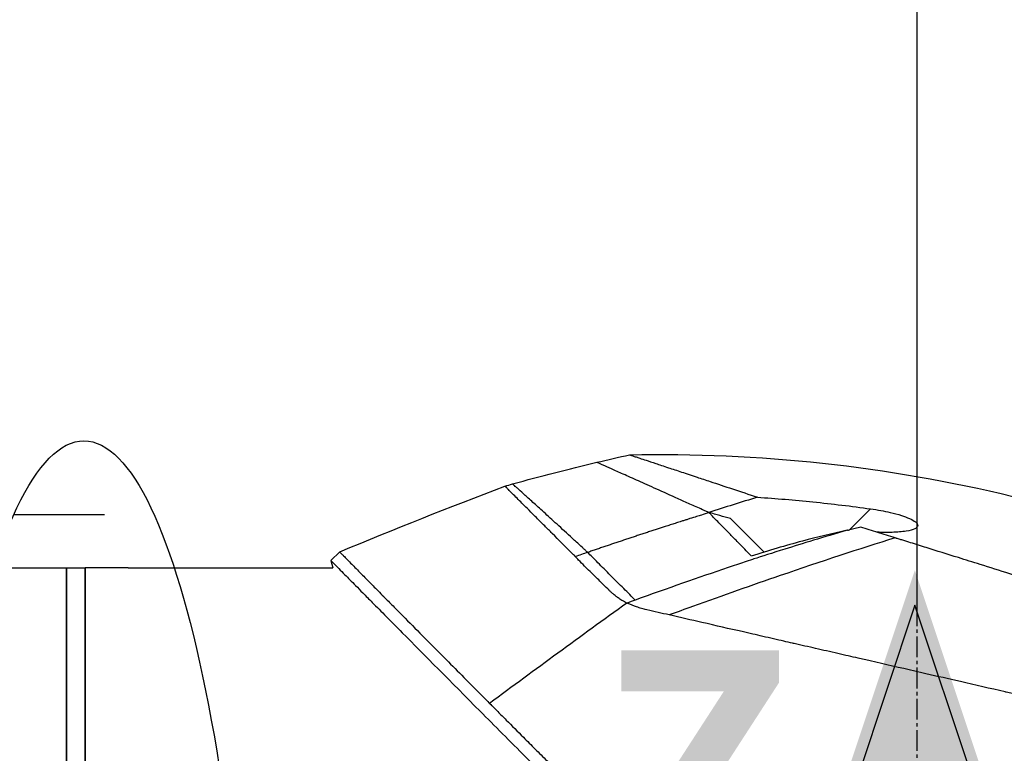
# Model space of a CAD drawing. Header units: millimetres. Extents: x 0 to 4378, y 0 to 2397.
# Tile 187 of 256: x 1539 to 1619, y 713 to 773. Entities that reach past the tile are written whole.
import ezdxf

# ---------------------------------------------------------------- set-up
doc = ezdxf.new("R2010")
doc.units = ezdxf.units.MM
doc.header["$LTSCALE"] = 0.2
doc.linetypes.add('CENTER2', pattern=[1.125, 0.75, -0.125, 0.125, -0.125])
for name, color, linetype in [('02_Center Line', 1, 'CENTER2'), ('12_Before Rev.Num.', 5, 'Continuous'), ('13_After Rev.Num.', 6, 'Continuous')]:
    doc.layers.add(name, color=color, linetype=linetype)
doc.styles.add('Rainbow-4.0 Style', font='malgunsl.ttf')
doc.styles.add('Rainbow-5.0 Style', font='malgunsl.ttf')
doc.dimstyles.new('Rainbow-4.0 Style', dxfattribs={"dimtxt": 3.5, "dimasz": 2.5, "dimexe": 1, "dimexo": 1, "dimgap": 1, "dimtad": 1, "dimdsep": 46, "dimtxsty": 'Rainbow-4.0 Style', "dimcen": 0, "dimclrd": 251, "dimclre": 251, "dimclrt": 7, "dimazin": 3, "dimtp": 0.1, "dimtm": 0.1, "dimtfac": 0.61, "dimtmove": 0, "dimatfit": 3, "dimfxl": 1, "dimlwd": -1, "dimlwe": -1, "dimarcsym": 1})
doc.dimstyles.new('Rainbow-5.0 Style', dxfattribs={"dimtxt": 4.5, "dimasz": 2.5, "dimexe": 1, "dimexo": 1, "dimgap": 1, "dimtad": 1, "dimdsep": 46, "dimtxsty": 'Rainbow-5.0 Style', "dimcen": 0, "dimclrd": 251, "dimclre": 251, "dimclrt": 7, "dimazin": 3, "dimtp": 0.1, "dimtm": 0.1, "dimtfac": 0.61, "dimtmove": 0, "dimatfit": 3, "dimfxl": 1, "dimlwd": -1, "dimlwe": -1, "dimarcsym": 1})

# ---------------------------------------------------------------- blocks, each defined once
blk = doc.blocks.new('A$Ce9bf501b')
for p, q in [((-5.49, 231.305), (-3.784, 233.011)), ((-12.456, 229.49), (-15.178, 232.212)), ((-47.687, 228.8), (-46.98, 229.507)), ((-12.232, 229.266), (-12.232, 229.266)), ((-47.687, 228.8), (-47.528, 228.2)), ((-74.2, 228.2), (-69.2, 228.2)), ((-69.2, 110.2), (-69.2, 228.2)), ((-69.2, 228.2), (-67.7, 228.2)), ((-69.2, 228.2), (-69.2, 110.2)), ((-67.7, 110.2), (-67.7, 228.2)), ((-67.7, 228.198), (-67.7, 110.2)), ((-64.7, 228.198), (-67.7, 228.198)), ((-64.2, 228.2), (-47.528, 228.2))]:
    blk.add_line(p, q)
blk.add_arc((90.27, -111.258), 360.277, 108.96383, 109.1311)
blk.add_ellipse((5.215, 177.519), major_axis=(-154.081, -51.342), ratio=0.336418, start_param=4.783304, end_param=4.787811)
for points in [[(-26.064, 236.797), (-25.173, 237.007), (-24.281, 237.211), (-23.387, 237.408)], [(-32.916, 235.038), (-30.644, 235.668), (-28.359, 236.255), (-26.064, 236.797)], [(-46.98, 229.507), (-42.529, 231.359), (-38.05, 233.145), (-33.545, 234.862)], [(-33.545, 234.862), (-33.335, 234.921), (-33.126, 234.979), (-32.916, 235.038)], [(-28.91, 230.226), (-28.911, 230.227), (-28.912, 230.228), (-28.914, 230.228)], [(-47.687, 228.8), (-47.687, 228.8), (-47.687, 228.8), (-47.687, 228.8)], [(-23.619, 225.338), (-27.374, 222.628), (-31.095, 219.909), (-34.781, 217.18)]]:
    blk.add_open_spline(points, degree=3)
for points, knots in [([(-23.387, 237.408), (-12.937, 237.634), (-2.371, 236.489), (12.952, 232.777), (18.045, 231.183), (23.001, 229.266)], [0, 0, 0, 0, 3.135776, 3.135776, 4.729873, 4.729873, 4.729873, 4.729873]), ([(-23.387, 237.408), (-23.387, 237.408), (-23.387, 237.408), (-23.386, 237.408), (-23.38, 237.406), (-23.359, 237.399), (-23.345, 237.394), (-23.283, 237.374), (-23.218, 237.352), (-23.058, 237.299), (-22.963, 237.267), (-22.763, 237.201), (-22.663, 237.168), (-22.405, 237.082), (-22.239, 237.027), (-21.82, 236.888), (-21.557, 236.801), (-21.117, 236.655), (-20.961, 236.603), (-20.616, 236.489), (-20.427, 236.426), (-19.9, 236.252), (-19.545, 236.134), (-18.771, 235.877), (-18.349, 235.737), (-17.558, 235.475), (-17.199, 235.356), (-16.254, 235.042), (-15.65, 234.842), (-14.37, 234.417), (-13.694, 234.193), (-12.988, 233.959)], [2.994008, 2.994008, 2.994008, 2.994008, 2.998917, 2.998917, 3.102407, 3.102407, 3.193729, 3.193729, 3.404829, 3.404829, 3.606578, 3.606578, 3.771982, 3.771982, 3.995205, 3.995205, 4.278205, 4.278205, 4.423595, 4.423595, 4.583388, 4.583388, 4.852579, 4.852579, 5.133194, 5.133194, 5.349319, 5.349319, 5.678864, 5.678864, 6.012538, 6.012538, 6.012538, 6.012538]), ([(-16.923, 232.703), (-16.968, 232.723), (-17.013, 232.743), (-17.058, 232.763), (-17.103, 232.783), (-17.147, 232.803), (-17.192, 232.823), (-17.281, 232.862), (-17.369, 232.902), (-17.456, 232.941), (-17.632, 233.02), (-17.805, 233.097), (-17.975, 233.173), (-18.316, 233.326), (-18.647, 233.474), (-18.968, 233.618), (-19.609, 233.906), (-20.211, 234.176), (-20.771, 234.427), (-21.331, 234.679), (-21.85, 234.911), (-22.325, 235.125), (-22.8, 235.338), (-23.232, 235.532), (-23.62, 235.706), (-24.008, 235.88), (-24.35, 236.033), (-24.649, 236.167), (-24.947, 236.3), (-25.2, 236.413), (-25.407, 236.506), (-25.511, 236.552), (-25.603, 236.593), (-25.684, 236.628), (-25.764, 236.664), (-25.833, 236.694), (-25.889, 236.719), (-25.945, 236.744), (-25.989, 236.763), (-26.018, 236.776), (-26.033, 236.783), (-26.045, 236.788), (-26.052, 236.791), (-26.06, 236.795), (-26.064, 236.797), (-26.064, 236.797), (-26.064, 236.797), (-26.064, 236.797), (-26.064, 236.797)], [0, 0, 0, 0, 0.003914, 0.003914, 0.003914, 0.0078279, 0.0078279, 0.0078279, 0.0156558, 0.0156558, 0.0156558, 0.0313116, 0.0313116, 0.0313116, 0.0626233, 0.0626233, 0.0626233, 0.1252466, 0.1252466, 0.1252466, 0.1878699, 0.1878699, 0.1878699, 0.2504932, 0.2504932, 0.2504932, 0.3131165, 0.3131165, 0.3131165, 0.3757398, 0.3757398, 0.3757398, 0.4070514, 0.4070514, 0.4070514, 0.4383631, 0.4383631, 0.4383631, 0.4696747, 0.4696747, 0.4696747, 0.4853679, 0.4853679, 0.4853679, 0.5009864, 0.5009864, 0.5009864, 0.5015367, 0.5015367, 0.5015367, 0.5015367]), ([(-27.804, 229.121), (-27.831, 229.148), (-27.858, 229.175), (-27.885, 229.202), (-27.924, 229.24), (-27.962, 229.279), (-28, 229.316), (-28.607, 229.922), (-29.168, 230.482), (-29.68, 230.995), (-29.896, 231.211), (-30.104, 231.419), (-30.302, 231.618), (-30.434, 231.751), (-30.558, 231.874), (-30.673, 231.99), (-30.816, 232.134), (-30.947, 232.265), (-31.066, 232.384), (-31.595, 232.915), (-31.908, 233.229), (-32.102, 233.423), (-32.117, 233.438), (-32.132, 233.453), (-32.147, 233.468), (-32.411, 233.733), (-32.685, 234.006), (-32.922, 234.243), (-33.017, 234.337), (-33.106, 234.426), (-33.186, 234.505), (-33.188, 234.508), (-33.191, 234.511), (-33.194, 234.513), (-33.279, 234.598), (-33.341, 234.66), (-33.388, 234.707), (-33.488, 234.806), (-33.521, 234.838), (-33.535, 234.852), (-33.543, 234.861), (-33.545, 234.862), (-33.545, 234.862), (-33.545, 234.862), (-33.545, 234.862), (-33.545, 234.862)], [0.0000006, 0.0000006, 0.0000006, 0.0000006, 0.00361, 0.00361, 0.00361, 0.0087215, 0.0087215, 0.0087215, 0.0904855, 0.0904855, 0.0904855, 0.125, 0.125, 0.125, 0.141082, 0.141082, 0.141082, 0.1611327, 0.1611327, 0.1611327, 0.25, 0.25, 0.25, 0.2548926, 0.2548926, 0.2548926, 0.3406883, 0.3406883, 0.3406883, 0.375, 0.375, 0.375, 0.3758789, 0.3758789, 0.3758789, 0.4034738, 0.4034738, 0.4034738, 0.4619423, 0.4619423, 0.4619423, 0.4973146, 0.4973146, 0.4973146, 0.4973238, 0.4973238, 0.4973238, 0.4973238]), ([(-26.81, 229.464), (-26.841, 229.493), (-26.871, 229.521), (-26.902, 229.55), (-26.932, 229.578), (-26.963, 229.606), (-26.993, 229.634), (-27.054, 229.69), (-27.114, 229.746), (-27.174, 229.802), (-27.294, 229.912), (-27.413, 230.022), (-27.529, 230.129), (-27.762, 230.344), (-27.989, 230.552), (-28.208, 230.754), (-28.647, 231.157), (-29.057, 231.534), (-29.438, 231.882), (-29.819, 232.23), (-30.17, 232.551), (-30.49, 232.842), (-30.809, 233.133), (-31.098, 233.396), (-31.356, 233.629), (-31.613, 233.863), (-31.839, 234.068), (-32.033, 234.243), (-32.228, 234.419), (-32.39, 234.565), (-32.521, 234.683), (-32.586, 234.741), (-32.643, 234.793), (-32.692, 234.837), (-32.742, 234.881), (-32.783, 234.918), (-32.816, 234.948), (-32.849, 234.977), (-32.874, 235), (-32.891, 235.015), (-32.899, 235.022), (-32.905, 235.028), (-32.91, 235.032), (-32.914, 235.036), (-32.916, 235.037), (-32.916, 235.038), (-32.916, 235.038), (-32.916, 235.038), (-32.916, 235.038)], [0, 0, 0, 0, 0.0039109, 0.0039109, 0.0039109, 0.0078218, 0.0078218, 0.0078218, 0.0156437, 0.0156437, 0.0156437, 0.0312874, 0.0312874, 0.0312874, 0.0625747, 0.0625747, 0.0625747, 0.1251494, 0.1251494, 0.1251494, 0.1877242, 0.1877242, 0.1877242, 0.2502989, 0.2502989, 0.2502989, 0.3128736, 0.3128736, 0.3128736, 0.3754483, 0.3754483, 0.3754483, 0.4067357, 0.4067357, 0.4067357, 0.4380231, 0.4380231, 0.4380231, 0.4693104, 0.4693104, 0.4693104, 0.4849915, 0.4849915, 0.4849915, 0.5005978, 0.5005978, 0.5005978, 0.5008687, 0.5008687, 0.5008687, 0.5008687]), ([(-12.988, 233.959), (-13.647, 233.756), (-14.306, 233.551), (-15.623, 233.138), (-16.281, 232.929), (-16.938, 232.718)], [-0.4140683, -0.4140683, -0.4140683, -0.4140683, -0.2070418, -0.2070418, -0.000001, -0.000001, -0.000001, -0.000001]), ([(-12.988, 233.959), (-11.478, 233.854), (-9.974, 233.727), (-6.905, 233.415), (-5.343, 233.228), (-3.784, 233.011)], [0.000001, 0.000001, 0.000001, 0.000001, 0.4541066, 0.4541066, 0.9270468, 0.9270468, 0.9270468, 0.9270468]), ([(-16.923, 232.703), (-17.137, 232.636), (-17.347, 232.571), (-17.551, 232.507), (-17.669, 232.47), (-17.785, 232.433), (-17.943, 232.383), (-18.101, 232.334), (-18.301, 232.271), (-18.482, 232.213), (-18.573, 232.184), (-18.66, 232.157), (-18.748, 232.129), (-18.837, 232.101), (-18.927, 232.072), (-19.017, 232.043), (-19.107, 232.015), (-19.196, 231.986), (-19.285, 231.958), (-19.419, 231.915), (-19.553, 231.872), (-19.687, 231.829), (-19.82, 231.786), (-19.954, 231.743), (-20.088, 231.7), (-20.222, 231.657), (-20.356, 231.614), (-20.489, 231.571), (-20.601, 231.535), (-20.712, 231.499), (-20.823, 231.463), (-20.934, 231.427), (-21.045, 231.391), (-21.157, 231.355), (-21.268, 231.319), (-21.379, 231.282), (-21.49, 231.246), (-21.612, 231.206), (-21.734, 231.166), (-21.856, 231.126), (-21.978, 231.086), (-22.1, 231.046), (-22.222, 231.006), (-22.344, 230.966), (-22.466, 230.926), (-22.588, 230.886), (-22.704, 230.848), (-22.821, 230.809), (-22.937, 230.771), (-23.053, 230.732), (-23.169, 230.694), (-23.285, 230.655), (-23.401, 230.617), (-23.518, 230.578), (-23.634, 230.539), (-23.752, 230.5), (-23.871, 230.46), (-23.99, 230.42), (-24.108, 230.381), (-24.227, 230.341), (-24.346, 230.301), (-24.464, 230.261), (-24.583, 230.222), (-24.701, 230.182), (-24.818, 230.142), (-24.935, 230.103), (-25.052, 230.063), (-25.169, 230.024), (-25.286, 229.984), (-25.403, 229.944), (-25.52, 229.905), (-25.637, 229.865), (-25.754, 229.825), (-25.871, 229.785), (-25.989, 229.745), (-26.106, 229.705), (-26.223, 229.665), (-26.341, 229.625), (-26.458, 229.585), (-26.575, 229.545), (-26.692, 229.505), (-26.81, 229.464)], [0, 0, 0, 0, 0.0897132, 0.0897132, 0.0897132, 0.1414804, 0.1414804, 0.1414804, 0.1932476, 0.1932476, 0.1932476, 0.2191312, 0.2191312, 0.2191312, 0.2450148, 0.2450148, 0.2450148, 0.2708984, 0.2708984, 0.2708984, 0.3096449, 0.3096449, 0.3096449, 0.3483914, 0.3483914, 0.3483914, 0.3871379, 0.3871379, 0.3871379, 0.4193782, 0.4193782, 0.4193782, 0.4516185, 0.4516185, 0.4516185, 0.4838587, 0.4838587, 0.4838587, 0.5192811, 0.5192811, 0.5192811, 0.5547035, 0.5547035, 0.5547035, 0.5901259, 0.5901259, 0.5901259, 0.6238896, 0.6238896, 0.6238896, 0.6576534, 0.6576534, 0.6576534, 0.6914171, 0.6914171, 0.6914171, 0.7259458, 0.7259458, 0.7259458, 0.7604744, 0.7604744, 0.7604744, 0.795003, 0.795003, 0.795003, 0.8290876, 0.8290876, 0.8290876, 0.8631723, 0.8631723, 0.8631723, 0.8972569, 0.8972569, 0.8972569, 0.9315046, 0.9315046, 0.9315046, 0.9657523, 0.9657523, 0.9657523, 1, 1, 1, 1]), ([(-16.938, 232.718), (-16.935, 232.715), (-16.933, 232.713), (-16.928, 232.708), (-16.926, 232.706), (-16.923, 232.703)], [-0.004802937, -0.004802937, -0.004802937, -0.004802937, -0.002367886, -0.002367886, 0, 0, 0, 0]), ([(-15.178, 232.212), (-15.465, 232.294), (-15.752, 232.376), (-16.191, 232.502), (-16.344, 232.546), (-16.571, 232.612), (-16.645, 232.633), (-16.792, 232.676), (-16.923, 232.714), (-16.938, 232.718)], [-0.03661254, -0.03661254, -0.03661254, -0.03661254, -0.01870238, -0.01870238, -0.00917405, -0.00917405, -0.00454332, -0.00454332, -0.000001, -0.000001, -0.000001, -0.000001]), ([(-13.493, 229.169), (-13.57, 229.25), (-13.797, 229.489), (-14.228, 229.931), (-14.305, 230.011), (-14.499, 230.21), (-14.617, 230.33), (-14.939, 230.66), (-15.145, 230.87), (-15.422, 231.154), (-15.498, 231.231), (-15.821, 231.562), (-16.073, 231.819), (-16.421, 232.178), (-16.53, 232.292), (-16.687, 232.455), (-16.737, 232.507), (-16.809, 232.583), (-16.833, 232.607), (-16.879, 232.655), (-16.901, 232.679), (-16.923, 232.703)], [0.000001, 0.000001, 0.000001, 0.000001, 0.0517933, 0.0517933, 0.0631602, 0.0631602, 0.080667, 0.080667, 0.1119431, 0.1119431, 0.1236223, 0.1236223, 0.1626158, 0.1626158, 0.1804481, 0.1804481, 0.1887485, 0.1887485, 0.1927271, 0.1927271, 0.1965807, 0.1965807, 0.1965807, 0.1965807]), ([(-3.784, 233.011), (-3.501, 232.972), (-3.217, 232.926), (-2.683, 232.828), (-2.431, 232.777), (-1.867, 232.646), (-1.56, 232.564), (-1.036, 232.397), (-0.813, 232.314), (-0.419, 232.137), (-0.255, 232.044), (-0.004, 231.842), (0.059, 231.739), (0.042, 231.548), (-0.037, 231.465), (-0.341, 231.307), (-0.591, 231.24), (-1.223, 231.139), (-1.614, 231.108), (-2.421, 231.086), (-2.831, 231.09), (-3.257, 231.108)], [-1.14528, -1.14528, -1.14528, -1.14528, -1.059047, -1.059047, -0.979891, -0.979891, -0.875786, -0.875786, -0.784614, -0.784614, -0.687046, -0.687046, -0.571812, -0.571812, -0.456499, -0.456499, -0.315176, -0.315176, -0.162073, -0.162073, -0.025672, -0.025672, -0.025672, -0.025672]), ([(-5.675, 231.266), (-7.63, 230.699), (-9.347, 230.174), (-10.751, 229.735), (-11.803, 229.405), (-12.651, 229.133), (-13.272, 228.93), (-13.538, 228.843), (-14.228, 228.616), (-15.376, 228.227), (-17.789, 227.411), (-20.308, 226.53), (-22.932, 225.586)], [0, 0, 0, 0, 0.25, 0.25, 0.25, 0.375, 0.375, 0.375, 0.5, 0.5, 0.5, 1, 1, 1, 1]), ([(-5.678, 231.265), (-6.901, 231.002), (-8.117, 230.705), (-10.71, 230.014), (-12.078, 229.614), (-13.493, 229.169)], [0.0003261, 0.0003261, 0.0003261, 0.0003261, 0.3756535, 0.3756535, 0.8068881, 0.8068881, 0.8068881, 0.8068881]), ([(-5.675, 231.266), (-5.644, 231.272), (-5.613, 231.279), (-5.552, 231.292), (-5.521, 231.299), (-5.49, 231.305)], [-0.0189743, -0.0189743, -0.0189743, -0.0189743, -0.00948198, -0.00948198, -0.000001, -0.000001, -0.000001, -0.000001]), ([(-4.577, 231.521), (-4.731, 231.481), (-4.885, 231.443), (-5.189, 231.371), (-5.34, 231.337), (-5.49, 231.305)], [-0.09380006, -0.09380006, -0.09380006, -0.09380006, -0.04608774, -0.04608774, -0.000001, -0.000001, -0.000001, -0.000001]), ([(-1.78, 230.645), (-2.256, 230.794), (-2.728, 230.942), (-3.66, 231.234), (-4.121, 231.378), (-4.577, 231.521)], [0.000026, 0.000026, 0.000026, 0.000026, 0.1679092, 0.1679092, 0.336286, 0.336286, 0.336286, 0.336286]), ([(-1.78, 230.645), (-4.68, 229.748), (-7.805, 228.724), (-11.154, 227.574), (-13.423, 226.794), (-15.795, 225.957), (-18.269, 225.062), (-18.895, 224.836), (-19.526, 224.606), (-20.164, 224.372)], [-1, -1, -1, -1, -0.459072, -0.459072, -0.459072, -0.092566, -0.092566, -0.092566, 0, 0, 0, 0]), ([(54.238, 213.113), (54.239, 213.113), (54.239, 213.113), (54.163, 213.137), (54.118, 213.151), (54.022, 213.182), (53.977, 213.196), (53.729, 213.274), (53.443, 213.363), (52.833, 213.554), (52.553, 213.641), (51.818, 213.872), (51.336, 214.023), (50.068, 214.42), (49.236, 214.68), (47.057, 215.362), (45.631, 215.809), (43.618, 216.438), (43.184, 216.574), (42.515, 216.784), (42.291, 216.854), (41.839, 216.995), (41.61, 217.067), (41.259, 217.177), (41.14, 217.214), (40.781, 217.326), (40.543, 217.401), (40.065, 217.551), (39.826, 217.626), (39.464, 217.739), (39.343, 217.777), (39.093, 217.855), (38.964, 217.895), (38.706, 217.976), (38.577, 218.016), (38.185, 218.139), (37.917, 218.223), (37.41, 218.382), (37.16, 218.46), (36.659, 218.617), (36.41, 218.695), (35.649, 218.933), (35.131, 219.095), (34.053, 219.432), (33.486, 219.61), (32.418, 219.944), (31.92, 220.1), (31.251, 220.309), (31.11, 220.353), (30.402, 220.575), (29.833, 220.753), (28.969, 221.023), (28.679, 221.114), (28.102, 221.295), (27.812, 221.386), (27.23, 221.568), (26.942, 221.658), (26.503, 221.795), (26.354, 221.842), (26.063, 221.933), (25.922, 221.977), (25.628, 222.069), (25.481, 222.115), (25.06, 222.247), (24.773, 222.337), (22.3, 223.111), (20.067, 223.809), (17.613, 224.577), (17.405, 224.642), (16.988, 224.773), (16.784, 224.836), (16.383, 224.962), (16.185, 225.024), (15.794, 225.146), (15.603, 225.206), (15.224, 225.325), (15.035, 225.384), (14.495, 225.553), (14.134, 225.666), (13.094, 225.992), (12.408, 226.206), (11.463, 226.502), (11.17, 226.593), (10.74, 226.728), (10.603, 226.771), (10.198, 226.898), (9.932, 226.981), (9.417, 227.142), (9.17, 227.219), (8.458, 227.442), (7.995, 227.587), (6.726, 227.984), (5.925, 228.235), (4.535, 228.67), (3.943, 228.855), (2.476, 229.314), (1.606, 229.586), (0.321, 229.988), (-0.104, 230.121), (-0.737, 230.319), (-0.947, 230.385), (-1.26, 230.483), (-1.364, 230.515), (-1.52, 230.564), (-1.572, 230.58), (-1.65, 230.605), (-1.676, 230.613), (-1.728, 230.629), (-1.754, 230.637), (-1.78, 230.645)], [0.000492, 0.000492, 0.000492, 0.000492, 0.070477, 0.070477, 0.116784, 0.116784, 0.147598, 0.147598, 0.270163, 0.270163, 0.35129, 0.35129, 0.459378, 0.459378, 0.603543, 0.603543, 0.795477, 0.795477, 0.846759, 0.846759, 0.872247, 0.872247, 0.897546, 0.897546, 0.910816, 0.910816, 0.936058, 0.936058, 0.961053, 0.961053, 0.973407, 0.973407, 0.986612, 0.986612, 0.999925, 0.999925, 1.026343, 1.026343, 1.051465, 1.051465, 1.076258, 1.076258, 1.125243, 1.125243, 1.177878, 1.177878, 1.224985, 1.224985, 1.237745, 1.237745, 1.287061, 1.287061, 1.311764, 1.311764, 1.336615, 1.336615, 1.361333, 1.361333, 1.372959, 1.372959, 1.384222, 1.384222, 1.395507, 1.395507, 1.41867, 1.41867, 1.596072, 1.596072, 1.612752, 1.612752, 1.628768, 1.628768, 1.644172, 1.644172, 1.659003, 1.659003, 1.673475, 1.673475, 1.702106, 1.702106, 1.756638, 1.756638, 1.781274, 1.781274, 1.792708, 1.792708, 1.814679, 1.814679, 1.835454, 1.835454, 1.874477, 1.874477, 1.942807, 1.942807, 1.994085, 1.994085, 2.070998, 2.070998, 2.109452, 2.109452, 2.128666, 2.128666, 2.138273, 2.138273, 2.143077, 2.143077, 2.145479, 2.145479, 2.147874, 2.147874, 2.147874, 2.147874]), ([(-46.98, 229.507), (-46.98, 229.507), (-46.98, 229.507), (-46.98, 229.507), (-46.932, 229.458), (-46.812, 229.336), (-46.785, 229.309), (-46.695, 229.218), (-46.624, 229.145), (-46.455, 228.974), (-46.358, 228.875), (-46.147, 228.661), (-46.036, 228.548), (-45.684, 228.192), (-45.42, 227.923), (-44.862, 227.357), (-44.576, 227.067), (-43.995, 226.478), (-43.706, 226.186), (-43.331, 225.806), (-43.263, 225.738), (-43.078, 225.551), (-42.96, 225.431), (-42.578, 225.044), (-42.305, 224.768), (-41.528, 223.982), (-41.002, 223.451), (-39.616, 222.052), (-38.722, 221.15), (-37.301, 219.717), (-36.814, 219.226), (-36.19, 218.598), (-36.064, 218.471), (-35.748, 218.154), (-35.557, 217.961), (-35.268, 217.67), (-35.171, 217.573), (-35.025, 217.426), (-34.977, 217.377), (-34.852, 217.252), (-34.796, 217.195), (-34.781, 217.18)], [-0.8441102, -0.8441102, -0.8441102, -0.8441102, -0.843958, -0.843958, -0.7585248, -0.7585248, -0.7370027, -0.7370027, -0.6943038, -0.6943038, -0.6506717, -0.6506717, -0.610004, -0.610004, -0.533695, -0.533695, -0.4669865, -0.4669865, -0.4087151, -0.4087151, -0.3960011, -0.3960011, -0.3745212, -0.3745212, -0.3281531, -0.3281531, -0.2469126, -0.2469126, -0.1250047, -0.1250047, -0.0640569, -0.0640569, -0.0488199, -0.0488199, -0.0259823, -0.0259823, -0.014544, -0.014544, -0.0088247, -0.0088247, -0.000001, -0.000001, -0.000001, -0.000001]), ([(-23.619, 225.338), (-23.622, 225.34), (-23.626, 225.342), (-23.63, 225.344), (-23.687, 225.372), (-23.746, 225.403), (-23.807, 225.436), (-23.866, 225.469), (-23.926, 225.503), (-23.988, 225.541), (-23.997, 225.546), (-24.007, 225.552), (-24.017, 225.558), (-24.124, 225.624), (-24.228, 225.693), (-24.327, 225.765), (-24.345, 225.778), (-24.362, 225.79), (-24.379, 225.803), (-24.416, 225.831), (-24.452, 225.858), (-24.487, 225.885), (-24.542, 225.927), (-24.593, 225.968), (-24.641, 226.007), (-24.666, 226.027), (-24.69, 226.047), (-24.713, 226.067), (-24.722, 226.074), (-24.749, 226.096), (-24.791, 226.132), (-24.811, 226.15), (-24.835, 226.172), (-24.863, 226.196), (-24.865, 226.199), (-24.868, 226.201), (-24.87, 226.203), (-24.892, 226.222), (-24.913, 226.241), (-24.934, 226.261), (-24.964, 226.288), (-24.993, 226.315), (-25.023, 226.343), (-25.037, 226.356), (-25.052, 226.37), (-25.067, 226.384), (-25.201, 226.511), (-25.381, 226.69), (-25.605, 226.918), (-25.745, 227.061), (-25.878, 227.195), (-26.004, 227.32), (-26.062, 227.378), (-26.119, 227.435), (-26.175, 227.489), (-26.241, 227.554), (-26.361, 227.671), (-26.532, 227.837), (-26.555, 227.859), (-26.579, 227.883), (-26.604, 227.907), (-26.781, 228.079), (-26.921, 228.216), (-27.024, 228.318), (-27.033, 228.326), (-27.042, 228.335), (-27.05, 228.343), (-27.228, 228.519), (-27.392, 228.685), (-27.542, 228.842), (-27.623, 228.926), (-27.699, 229.008), (-27.771, 229.086), (-27.782, 229.098), (-27.793, 229.109), (-27.804, 229.121)], [0, 0, 0, 0, 0.0021802, 0.0021802, 0.0021802, 0.0349898, 0.0349898, 0.0349898, 0.0665186, 0.0665186, 0.0665186, 0.0714286, 0.0714286, 0.0714286, 0.1321946, 0.1321946, 0.1321946, 0.1428571, 0.1428571, 0.1428571, 0.1638774, 0.1638774, 0.1638774, 0.197224, 0.197224, 0.197224, 0.2142857, 0.2142857, 0.2142857, 0.2376364, 0.2376364, 0.2376364, 0.2489714, 0.2489714, 0.2489714, 0.25, 0.25, 0.25, 0.2648779, 0.2648779, 0.2648779, 0.2857143, 0.2857143, 0.2857143, 0.3001586, 0.3001586, 0.3001586, 0.4285714, 0.4285714, 0.4285714, 0.525964, 0.525964, 0.525964, 0.5714286, 0.5714286, 0.5714286, 0.6658539, 0.6658539, 0.6658539, 0.6785714, 0.6785714, 0.6785714, 0.7857143, 0.7857143, 0.7857143, 0.7919818, 0.7919818, 0.7919818, 0.9202925, 0.9202925, 0.9202925, 0.9895013, 0.9895013, 0.9895013, 1, 1, 1, 1]), ([(-22.932, 225.586), (-23.205, 225.859), (-23.526, 226.181), (-23.869, 226.523), (-24.211, 226.866), (-24.575, 227.23), (-24.934, 227.589), (-25.293, 227.947), (-25.646, 228.301), (-25.968, 228.622), (-26.289, 228.944), (-26.579, 229.234), (-26.81, 229.464)], [0, 0, 0, 0, 0.249993, 0.249993, 0.249993, 0.499995, 0.499995, 0.499995, 0.749998, 0.749998, 0.749998, 1, 1, 1, 1]), ([(-47.687, 228.8), (-47.687, 228.8), (-47.633, 228.745), (-47.417, 228.526), (-47.256, 228.362), (-46.9, 228.001), (-46.736, 227.834), (-46.299, 227.391), (-46.011, 227.098), (-45.499, 226.579), (-45.301, 226.379), (-44.852, 225.924), (-44.598, 225.666), (-43.613, 224.669), (-42.797, 223.843), (-40.085, 221.103), (-37.939, 218.939), (-34.369, 215.347), (-33.12, 214.092), (-31.179, 212.143), (-30.519, 211.481), (-29.515, 210.474), (-29.177, 210.135), (-28.667, 209.624), (-28.496, 209.453), (-28.043, 208.999), (-27.834, 208.789), (-27.809, 208.764)], [0, 0, 0, 0, 0.449356, 0.449356, 0.898467, 0.898467, 1.197468, 1.197468, 1.595858, 1.595858, 1.82337, 1.82337, 2.083118, 2.083118, 2.775822, 2.775822, 4.159486, 4.159486, 4.850949, 4.850949, 5.197063, 5.197063, 5.370242, 5.370242, 5.456832, 5.456832, 5.599134, 5.599134, 5.599134, 5.599134]), ([(-64.2, 228.2), (-64.2, 228.2), (-64.21, 228.2), (-64.228, 228.2), (-64.247, 228.2), (-64.275, 228.199), (-64.31, 228.199), (-64.345, 228.199), (-64.388, 228.199), (-64.435, 228.198), (-64.482, 228.198), (-64.536, 228.198), (-64.59, 228.198), (-64.626, 228.198), (-64.663, 228.198), (-64.7, 228.198)], [0.5001155, 0.5001155, 0.5001155, 0.5001155, 0.6074676, 0.6074676, 0.6074676, 0.7149351, 0.7149351, 0.7149351, 0.8224051, 0.8224051, 0.8224051, 0.9298767, 0.9298767, 0.9298767, 1, 1, 1, 1]), ([(-20.164, 224.372), (-20.776, 224.513), (-21.382, 224.651), (-21.981, 224.789), (-22.09, 224.814), (-22.165, 224.831), (-22.204, 224.841), (-22.275, 224.859), (-22.347, 224.878), (-22.42, 224.899), (-22.553, 224.937), (-22.691, 224.982), (-22.835, 225.033), (-23.023, 225.098), (-23.286, 225.201), (-23.619, 225.338)], [-1, -1, -1, -1, -0.5, -0.5, -0.5, -0.4375, -0.4375, -0.4375, -0.375, -0.375, -0.375, -0.25, -0.25, -0.25, 0, 0, 0, 0]), ([(57.791, 206.499), (57.791, 206.5), (57.789, 206.501), (57.785, 206.502), (57.781, 206.504), (57.774, 206.506), (57.765, 206.509), (57.749, 206.514), (57.723, 206.521), (57.685, 206.531), (57.65, 206.539), (57.606, 206.55), (57.549, 206.564), (57.498, 206.576), (57.435, 206.591), (57.36, 206.609), (57.291, 206.625), (57.211, 206.644), (57.118, 206.666), (57.031, 206.686), (56.933, 206.709), (56.822, 206.734), (56.618, 206.781), (56.372, 206.838), (56.073, 206.907), (56.017, 206.919), (55.959, 206.933), (55.899, 206.946), (55.728, 206.985), (55.479, 207.042), (55.115, 207.126), (54.816, 207.194), (54.438, 207.281), (53.951, 207.393), (53.569, 207.48), (53.12, 207.583), (52.585, 207.705), (52.131, 207.81), (51.615, 207.928), (51.026, 208.063), (50.811, 208.112), (50.585, 208.164), (50.35, 208.218), (50.005, 208.297), (49.648, 208.378), (49.282, 208.462), (48.671, 208.602), (48.03, 208.749), (47.361, 208.903), (47.024, 208.98), (46.68, 209.059), (46.33, 209.14), (45.984, 209.219), (45.632, 209.3), (45.273, 209.382), (44.55, 209.548), (43.8, 209.719), (43.026, 209.896), (42.639, 209.985), (42.246, 210.075), (41.847, 210.166), (41.763, 210.185), (41.679, 210.204), (41.595, 210.223), (41.489, 210.247), (41.173, 210.32), (40.633, 210.444), (40.303, 210.519), (39.889, 210.614), (39.385, 210.729), (39.01, 210.815), (38.585, 210.913), (38.106, 211.022), (37.899, 211.07), (37.682, 211.12), (37.455, 211.172), (37.245, 211.22), (37.025, 211.27), (36.797, 211.323), (36.618, 211.363), (36.435, 211.405), (36.245, 211.449), (35.985, 211.509), (35.722, 211.569), (35.458, 211.629), (35.233, 211.681), (35.006, 211.733), (34.779, 211.785), (34.551, 211.837), (34.322, 211.89), (34.093, 211.942), (33.857, 211.996), (33.609, 212.053), (33.376, 212.106), (33.158, 212.156), (32.954, 212.203), (32.701, 212.261), (32.449, 212.319), (32.15, 212.387), (31.864, 212.453), (31.577, 212.518), (31.303, 212.581), (31.018, 212.646), (30.811, 212.694), (30.605, 212.741), (30.398, 212.788), (30.32, 212.806), (30.242, 212.824), (30.164, 212.842), (29.878, 212.908), (29.59, 212.973), (29.302, 213.039), (29.158, 213.073), (29.014, 213.106), (28.869, 213.139), (28.724, 213.172), (28.579, 213.205), (28.434, 213.239), (28.143, 213.305), (27.851, 213.372), (27.558, 213.439), (26.973, 213.573), (26.382, 213.709), (25.789, 213.845), (25.492, 213.913), (25.194, 213.981), (24.895, 214.05), (24.597, 214.118), (24.297, 214.187), (23.997, 214.256), (23.846, 214.29), (23.696, 214.325), (23.545, 214.359), (23.395, 214.394), (23.244, 214.429), (23.093, 214.463), (22.799, 214.531), (22.504, 214.598), (22.209, 214.666), (22.201, 214.668), (22.192, 214.67), (22.184, 214.672), (21.88, 214.741), (21.575, 214.811), (21.269, 214.881), (20.964, 214.951), (20.658, 215.022), (20.351, 215.092), (20.197, 215.127), (20.043, 215.162), (19.89, 215.197), (19.736, 215.232), (19.582, 215.268), (19.428, 215.303), (19.119, 215.373), (18.811, 215.444), (18.501, 215.514), (18.318, 215.556), (18.136, 215.598), (17.953, 215.64), (17.95, 215.64), (17.946, 215.641), (17.942, 215.642), (17.885, 215.655), (17.761, 215.683), (17.571, 215.727), (17.427, 215.76), (17.246, 215.802), (17.026, 215.852), (16.908, 215.879), (16.779, 215.909), (16.639, 215.941), (16.495, 215.974), (16.339, 216.009), (16.172, 216.048), (16.056, 216.074), (15.934, 216.102), (15.807, 216.131), (15.772, 216.139), (15.738, 216.147), (15.704, 216.155), (15.346, 216.237), (15.033, 216.309), (14.767, 216.37), (14.115, 216.519), (13.742, 216.605), (13.652, 216.626), (13.398, 216.684), (13.144, 216.742), (12.89, 216.8), (12.577, 216.872), (12.263, 216.943), (11.95, 217.015), (11.81, 217.047), (11.669, 217.079), (11.529, 217.111), (11.356, 217.151), (11.183, 217.19), (11.009, 217.23), (10.809, 217.276), (10.609, 217.321), (10.409, 217.367), (10.053, 217.448), (8.998, 217.69), (7.252, 218.091), (7.222, 218.097), (7.192, 218.104), (7.162, 218.111), (5.943, 218.391), (4.727, 218.67), (3.518, 218.947), (2.576, 219.163), (1.638, 219.378), (0.705, 219.591), (0.411, 219.659), (0.117, 219.726), (-0.176, 219.793), (-1.399, 220.073), (-2.612, 220.352), (-3.812, 220.627), (-4.142, 220.703), (-4.471, 220.778), (-4.799, 220.854), (-5.055, 220.912), (-5.323, 220.974), (-5.604, 221.038), (-6.148, 221.163), (-6.739, 221.298), (-7.375, 221.444), (-7.659, 221.509), (-7.952, 221.576), (-8.253, 221.645), (-8.537, 221.71), (-8.828, 221.776), (-9.126, 221.845), (-9.409, 221.909), (-9.698, 221.975), (-9.993, 222.043), (-10.038, 222.053), (-10.084, 222.064), (-10.13, 222.074), (-10.362, 222.127), (-10.604, 222.183), (-10.854, 222.24), (-11.383, 222.361), (-11.952, 222.491), (-12.559, 222.63), (-13.09, 222.752), (-13.65, 222.88), (-14.239, 223.015), (-15.253, 223.247), (-16.351, 223.499), (-17.521, 223.767), (-18.366, 223.96), (-19.249, 224.162), (-20.164, 224.372)], [0.0008979, 0.0008979, 0.0008979, 0.0008979, 0.0108915, 0.0108915, 0.0108915, 0.020974, 0.020974, 0.020974, 0.0391503, 0.0391503, 0.0391503, 0.0554178, 0.0554178, 0.0554178, 0.0702751, 0.0702751, 0.0702751, 0.0840358, 0.0840358, 0.0840358, 0.0969119, 0.0969119, 0.0969119, 0.1205769, 0.1205769, 0.1205769, 0.125, 0.125, 0.125, 0.1638961, 0.1638961, 0.1638961, 0.1958374, 0.1958374, 0.1958374, 0.2208888, 0.2208888, 0.2208888, 0.2422005, 0.2422005, 0.2422005, 0.25, 0.25, 0.25, 0.2678209, 0.2678209, 0.2678209, 0.2975362, 0.2975362, 0.2975362, 0.3125, 0.3125, 0.3125, 0.3272656, 0.3272656, 0.3272656, 0.3570095, 0.3570095, 0.3570095, 0.3718814, 0.3718814, 0.3718814, 0.375, 0.375, 0.375, 0.3991671, 0.3991671, 0.3991671, 0.4139157, 0.4139157, 0.4139157, 0.4249028, 0.4249028, 0.4249028, 0.429655, 0.429655, 0.429655, 0.4340613, 0.4340613, 0.4340613, 0.4375, 0.4375, 0.4375, 0.4468814, 0.4468814, 0.4468814, 0.4548932, 0.4548932, 0.4548932, 0.4629051, 0.4629051, 0.4629051, 0.4712008, 0.4712008, 0.4712008, 0.4789288, 0.4789288, 0.4789288, 0.4866568, 0.4866568, 0.4866568, 0.4943848, 0.4943848, 0.4943848, 0.5, 0.5, 0.5, 0.502414, 0.502414, 0.502414, 0.5112437, 0.5112437, 0.5112437, 0.5156585, 0.5156585, 0.5156585, 0.5200734, 0.5200734, 0.5200734, 0.528903, 0.528903, 0.528903, 0.5465624, 0.5465624, 0.5465624, 0.555392, 0.555392, 0.555392, 0.5642217, 0.5642217, 0.5642217, 0.5686366, 0.5686366, 0.5686366, 0.5730514, 0.5730514, 0.5730514, 0.5816327, 0.5816327, 0.5816327, 0.5818813, 0.5818813, 0.5818813, 0.5907202, 0.5907202, 0.5907202, 0.5995591, 0.5995591, 0.5995591, 0.6039786, 0.6039786, 0.6039786, 0.6083981, 0.6083981, 0.6083981, 0.6172371, 0.6172371, 0.6172371, 0.622449, 0.622449, 0.622449, 0.6229413, 0.6229413, 0.6229413, 0.6298917, 0.6298917, 0.6298917, 0.6351416, 0.6351416, 0.6351416, 0.6379546, 0.6379546, 0.6379546, 0.6408496, 0.6408496, 0.6408496, 0.6428571, 0.6428571, 0.6428571, 0.6433986, 0.6433986, 0.6433986, 0.6491487, 0.6491487, 0.6491487, 0.6632653, 0.6632653, 0.6632653, 0.6704637, 0.6704637, 0.6704637, 0.6793393, 0.6793393, 0.6793393, 0.6833065, 0.6833065, 0.6833065, 0.6882149, 0.6882149, 0.6882149, 0.6938776, 0.6938776, 0.6938776, 0.7239727, 0.7239727, 0.7239727, 0.7244898, 0.7244898, 0.7244898, 0.7589042, 0.7589042, 0.7589042, 0.7857143, 0.7857143, 0.7857143, 0.7941949, 0.7941949, 0.7941949, 0.8295621, 0.8295621, 0.8295621, 0.8392857, 0.8392857, 0.8392857, 0.849008, 0.849008, 0.849008, 0.8678821, 0.8678821, 0.8678821, 0.876305, 0.876305, 0.876305, 0.8842189, 0.8842189, 0.8842189, 0.8917062, 0.8917062, 0.8917062, 0.8928571, 0.8928571, 0.8928571, 0.9031342, 0.9031342, 0.9031342, 0.9247967, 0.9247967, 0.9247967, 0.9437386, 0.9437386, 0.9437386, 0.9764071, 0.9764071, 0.9764071, 1, 1, 1, 1]), ([(-34.781, 217.18), (-34.763, 217.162), (-34.7, 217.099), (-34.559, 216.957), (-34.503, 216.901), (-34.336, 216.732), (-34.224, 216.619), (-33.886, 216.279), (-33.658, 216.051), (-32.971, 215.36), (-32.506, 214.893), (-31.719, 214.103), (-31.402, 213.784), (-30.76, 213.14), (-30.436, 212.815), (-29.621, 211.996), (-29.125, 211.499), (-28.373, 210.745), (-28.12, 210.492), (-27.74, 210.111), (-27.613, 209.983), (-27.422, 209.792), (-27.358, 209.728), (-27.277, 209.647), (-27.115, 209.484), (-27.102, 209.471)], [-1.054271, -1.054271, -1.054271, -1.054271, -1.016011, -1.016011, -0.991173, -0.991173, -0.941498, -0.941498, -0.842144, -0.842144, -0.643564, -0.643564, -0.511372, -0.511372, -0.379025, -0.379025, -0.180334, -0.180334, -0.080976, -0.080976, -0.031296, -0.031296, -0.006457, -0.006457, -0.000001, -0.000001, -0.000001, -0.000001])]:
    blk.add_open_spline(points, degree=3, knots=knots)
at = {"layer": '02_Center Line', "ltscale": 11.288275}
blk.add_line((0, -7.656), (0, 258.564), dxfattribs=at)
blk = doc.blocks.new('*D146')
at = {"color": 251, "linetype": 'ByBlock', "transparency": 16777216}
for p, q in [((1621.699, 1236.015), (1778.892, 1236.015)), ((1773.892, 681.615), (1773.892, 1223.515)), ((1676.759, 669.115), (1778.892, 669.115))]:
    blk.add_line(p, q, dxfattribs=at)
at = {"color": 251, "transparency": 16777216}
for points in [[(1771.809, 1223.515), (1775.976, 1223.515), (1773.892, 1236.015)], [(1771.809, 681.615), (1775.976, 681.615), (1773.892, 669.115)]]:
    blk.add_solid(points, dxfattribs=at)
at = {"layer": 'Defpoints', "color": 0, "transparency": 16777216}
for p in [(1616.699, 1236.015), (1773.892, 1236.015), (1671.759, 669.115)]:
    blk.add_point(p, dxfattribs=at)
at = {"color": 7, "transparency": 16777216, "insert": (1759.845, 952.565), "char_height": 17.5, "attachment_point": 5, "rotation": 90, "style": 'Rainbow-4.0 Style'}
blk.add_mtext('566.9', dxfattribs=at)
blk = doc.blocks.new('*D148')
at = {"color": 251, "linetype": 'ByBlock', "transparency": 16777216}
for p, q in [((1483.192, 1869.115), (1834.854, 1869.115)), ((1829.854, 681.615), (1829.854, 1856.615)), ((1617.144, 669.115), (1834.854, 669.115))]:
    blk.add_line(p, q, dxfattribs=at)
at = {"color": 251, "transparency": 16777216}
for points in [[(1827.77, 1856.615), (1831.937, 1856.615), (1829.854, 1869.115)], [(1827.77, 681.615), (1831.937, 681.615), (1829.854, 669.115)]]:
    blk.add_solid(points, dxfattribs=at)
at = {"layer": 'Defpoints', "color": 0, "transparency": 16777216}
for p in [(1478.192, 1869.115), (1829.854, 1869.115), (1612.144, 669.115)]:
    blk.add_point(p, dxfattribs=at)
at = {"color": 7, "transparency": 16777216, "insert": (1815.753, 1269.115), "char_height": 17.5, "attachment_point": 5, "rotation": 90, "style": 'Rainbow-4.0 Style'}
blk.add_mtext('1200', dxfattribs=at)
blk = doc.blocks.new('*D153')
at = {"color": 251, "linetype": 'ByBlock', "transparency": 16777216}
for p, q in [((1463.744, 947.565), (1463.744, 922.458)), ((1612.144, 724.668), (1612.144, 932.458)), ((1476.244, 927.458), (1599.644, 927.458))]:
    blk.add_line(p, q, dxfattribs=at)
at = {"color": 251, "transparency": 16777216}
for points in [[(1476.244, 929.542), (1476.244, 925.375), (1463.744, 927.458)], [(1599.644, 929.542), (1599.644, 925.375), (1612.144, 927.458)]]:
    blk.add_solid(points, dxfattribs=at)
at = {"layer": 'Defpoints', "color": 0, "transparency": 16777216}
for p in [(1463.744, 952.565), (1612.144, 927.458), (1612.144, 719.668)]:
    blk.add_point(p, dxfattribs=at)
at = {"color": 7, "transparency": 16777216, "insert": (1537.944, 941.559), "char_height": 17.5, "attachment_point": 5, "style": 'Rainbow-4.0 Style'}
blk.add_mtext('148.4', dxfattribs=at)
blk = doc.blocks.new('Blk$L1P0-3O23B')
blk.add_line((63.348, 5.697), (63.348, -1.674))
blk.add_ellipse((0, 0), major_axis=(69.345, 0), ratio=0.201954)
blk = doc.blocks.new('A$Ceda57245')
at = {"layer": '12_Before Rev.Num.'}
blk.add_hatch(color=256, dxfattribs=at).paths.add_polyline_path([(0, 49.156), (-4.752, 34.9), (4.752, 34.9)])
for p, q in [((0, 46.78), (-3.96, 34.9)), ((3.96, 34.9), (0, 46.78))]:
    blk.add_line(p, q, dxfattribs=at)
at = {"layer": '12_Before Rev.Num.', "const_width": 5}
blk.add_lwpolyline([(0, 34.9), (0, 0)], dxfattribs=at)
at = {"layer": '12_Before Rev.Num.', "insert": (-20.587, 35.725), "char_height": 16, "attachment_point": 4, "style": 'Rainbow-5.0 Style'}
blk.add_mtext('{\\fMalgun Gothic Semilight|b1|i0|c129|p50;Z}', dxfattribs=at)

msp = doc.modelspace()

# ---------------------------------------------------------------- block references
msp.add_blockref('A$Ce9bf501b', (1612.144, 499.915))
at = {"xscale": 1.2, "yscale": 1.2, "zscale": 1.2}
msp.add_blockref('A$Ceda57245', (1611.964, 668.951), dxfattribs=at)
at = {"layer": '13_After Rev.Num.', "rotation": 90}
msp.add_blockref('Blk$L1P0-3O23B', (1544.352, 669.112), dxfattribs=at)

# ---------------------------------------------------------------- dimensions: what is measured, and where the dimension line sits
for base, p1, p2, picture, middle in [((1829.854, 1869.115), (1612.144, 669.115), (1478.192, 1869.115), '*D148', (1815.753, 1269.115)), ((1773.892, 1236.015), (1671.759, 669.115), (1616.699, 1236.015), '*D146', (1759.845, 952.565))]:
    dim = msp.add_linear_dim(base=base, p1=p1, p2=p2, angle=90, dimstyle='Rainbow-4.0 Style', override={"dimscale": 5})
    dim.commit()
    dim.dimension.update_dxf_attribs({"geometry": picture, "text_midpoint": middle})
dim = msp.add_linear_dim(base=(1612.144, 927.458), p1=(1463.744, 952.565), p2=(1612.144, 719.668), dimstyle='Rainbow-4.0 Style', override={"dimscale": 5})
dim.commit()
dim.dimension.update_dxf_attribs({"geometry": '*D153', "text_midpoint": (1537.944, 941.559)})

# ---------------------------------------------------------------- leaders
at = {"annotation_type": 0, "has_hookline": 1, "hookline_direction": 0, "text_width": 103.201}
msp.add_leader([(1612.144, 666.17), (1905.153, 769.397), (1917.653, 769.397)], dimstyle='Rainbow-5.0 Style', override={"dimscale": 5, "dimgap": 1, "dimtad": 1}, dxfattribs=at)

doc.saveas('drawing.dxf')
